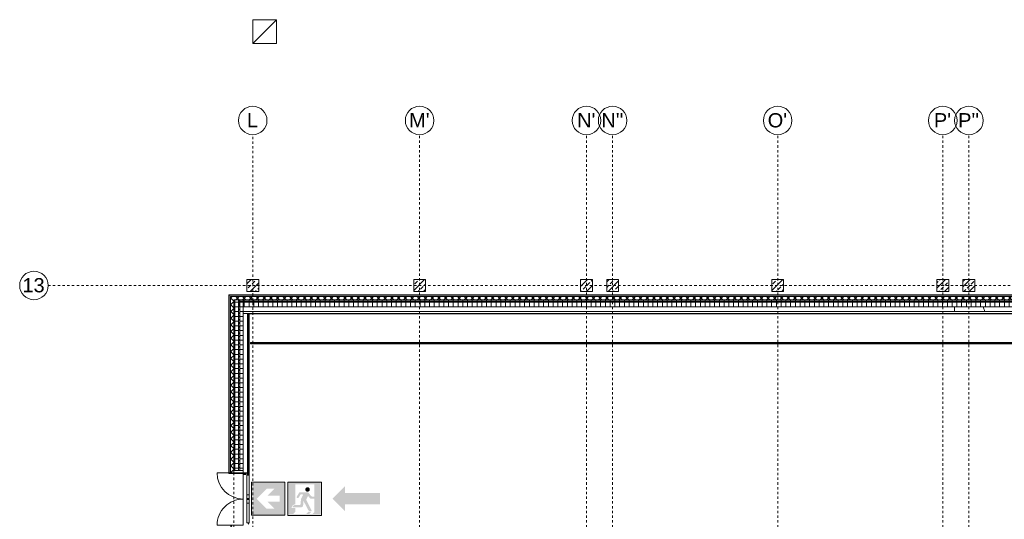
# Model space of a CAD drawing. Header units: metres. Extents: x -54 to 119, y -77 to 33.
# Tile 25 of 138: x -54 to -12, y 4 to 25. Entities that reach past the tile are written whole.
import ezdxf

# ---------------------------------------------------------------- set-up
doc = ezdxf.new("R2010")
doc.units = ezdxf.units.M
doc.linetypes.add('Rasterlinie', pattern=[0.019, 0.01, -0.003, 0.003, -0.003])
doc.linetypes.add('Über Schnittebene 1', pattern=[0.001, 0, -0.001])
for name, color, linetype, lineweight in [('A_Allgemeine Beschriftungen', 7, 'Continuous', 9), ('A_Fassadenelemente', 7, 'Continuous', 9), ('A_Geschossdecken', 7, 'Continuous', 9), ('A_Importierte Elemente in Familien', 7, 'Continuous', 9), ('A_Raster', 7, 'Continuous', 9), ('A_Tragwerksstützen', 7, 'Continuous', 9), ('A_Tragwerksstützen_Stahlbeton', 7, 'Continuous', 18), ('A_Türen', 7, 'Continuous', 9), ('A_Wände', 7, 'Continuous', 9), ('A_Wände_Schraffur', 7, 'Continuous', 18), ('Allgemeines Modell', 7, 'Continuous', 9)]:
    doc.layers.add(name, color=color, linetype=linetype, lineweight=lineweight)
doc.styles.add('Arial', font='arial.ttf', dxfattribs={"height": 0.5999999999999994})
pattern_1 = [(0, (0, 0), (0, 0.2), []), (90, (0, 0), (-0.2, 1.224646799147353e-17), [])]
pattern_2 = [(45, (0, 0), (-0.1414213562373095, 0.1414213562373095), []), (135, (0, 0), (-0.1414213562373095, -0.1414213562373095), [])]
pattern_3 = [(45, (0, 0), (-0.2283954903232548, 0.2283954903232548), []), (45, (0.228, 0), (-0.2283954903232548, 0.2283954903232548), [0.161, -0.081])]

# ---------------------------------------------------------------- blocks, each defined once
blk = doc.blocks.new('IPRO_Referenzkoerper - 101_ARC_Neubau-2866411-BS_Übersicht_EG_BRANDSCHUTZ')
at = {"layer": 'Allgemeines Modell'}
for p, q in [((-1.488942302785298e-15, -1.624300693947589e-15), (1.771738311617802e-15, 1)), ((-2.504130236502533e-15, -1.691979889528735e-15), (1.000000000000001, 0.9999999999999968)), ((1.000000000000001, 0.9999999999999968), (0, 1)), ((0.9999999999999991, -8.121503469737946e-16), (1.000000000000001, 0.999999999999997)), ((0.9999999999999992, -8.121503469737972e-16), (-2.436451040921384e-15, 8.121503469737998e-16))]:
    blk.add_line(p, q, dxfattribs=at)
blk = doc.blocks.new('5430_02_GSH_-_ARC_Zentralmodell_rvt-1-BS_Übersicht_EG_BRANDSCHUTZ')
at = {"color": 96, "lineweight": 9, "true_color": 0x007f00}
blk.add_blockref('IPRO_Referenzkoerper - 101_ARC_Neubau-2866411-BS_Übersicht_EG_BRANDSCHUTZ', (-44.04399998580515, 24.30305297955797), dxfattribs=at)
blk = doc.blocks.new('STB Stütze - rechteckig - STB 50 x 50-6929665-BS_Übersicht_EG_BRANDSCHUTZ')
at = {"layer": 'A_Tragwerksstützen'}
h = blk.add_hatch(dxfattribs=at)
h.set_pattern_fill('FP_86', color=256, style=0, pattern_type=2)
h.set_pattern_definition([(45, (13.894, -14.103), (-0.2283954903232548, 0.2283954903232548), []), (45, (14.122, -14.103), (-0.2283954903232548, 0.2283954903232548), [0.161, -0.081])])
h.paths.add_polyline_path([(0.2499999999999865, -0.2499999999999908), (0.2499999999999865, 0.2500000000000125), (-0.2500000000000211, 0.2500000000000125), (-0.2500000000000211, -0.2499999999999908), (0.0813946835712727, -0.2499999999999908)], flags=0)
at = {"layer": 'A_Tragwerksstützen_Stahlbeton'}
for p, q in [((0.2499999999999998, 0.2499999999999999), (-0.2500000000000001, 0.2499999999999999)), ((-0.2500000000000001, 0.2499999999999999), (-0.2500000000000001, -0.2499999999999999)), ((0.2499999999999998, -0.2499999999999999), (0.2499999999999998, 0.2499999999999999)), ((-0.2500000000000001, -0.2499999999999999), (0.2499999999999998, -0.2499999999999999))]:
    blk.add_line(p, q, dxfattribs=at)
blk = doc.blocks.new('GSH_Fassadenelement_Equitone - GSH_169_169_169-6766006-BS_Übersicht_EG_BRANDSCHUTZ')
at = {"layer": 'A_Fassadenelemente'}
for p, q in [((0.3000000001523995, 0.06000000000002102), (-0.3000000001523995, 0.06000000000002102)), ((-0.3000000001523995, 0.06000000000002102), (-0.3000000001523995, 0.05199999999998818)), ((-0.3000000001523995, 0.05199999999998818), (0.3000000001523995, 0.05199999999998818)), ((0.3000000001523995, 0.05199999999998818), (0.3000000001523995, 0.06000000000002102))]:
    blk.add_line(p, q, dxfattribs=at)
blk = doc.blocks.new('GSH_Fassadenelement_Equitone - GSH_169_169_169-6766011-BS_Übersicht_EG_BRANDSCHUTZ')
at = {"layer": 'A_Fassadenelemente'}
for p, q in [((0.6250000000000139, 0.06000000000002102), (-0.6250000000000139, 0.06000000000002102)), ((-0.6250000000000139, 0.06000000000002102), (-0.6250000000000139, 0.05199999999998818)), ((-0.6250000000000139, 0.05199999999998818), (0.6250000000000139, 0.05199999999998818)), ((0.6250000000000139, 0.05199999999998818), (0.6250000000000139, 0.06000000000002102))]:
    blk.add_line(p, q, dxfattribs=at)
blk = doc.blocks.new('GSH_Fassadenelement_Equitone - GSH_169_169_169-6766012-BS_Übersicht_EG_BRANDSCHUTZ')
at = {"layer": 'A_Fassadenelemente'}
for p, q in [((0.6250000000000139, 0.06000000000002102), (-0.6250000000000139, 0.06000000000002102)), ((-0.6250000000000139, 0.06000000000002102), (-0.6250000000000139, 0.05199999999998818)), ((-0.6250000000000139, 0.05199999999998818), (0.6250000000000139, 0.05199999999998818)), ((0.6250000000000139, 0.05199999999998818), (0.6250000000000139, 0.06000000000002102))]:
    blk.add_line(p, q, dxfattribs=at)
blk = doc.blocks.new('GSH_Fassadenelement_Equitone - GSH_169_169_169-6766020-BS_Übersicht_EG_BRANDSCHUTZ')
at = {"layer": 'A_Fassadenelemente'}
for p, q in [((0.6249999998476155, 0.06000000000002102), (-0.6249999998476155, 0.06000000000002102)), ((-0.6249999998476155, 0.06000000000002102), (-0.6249999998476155, 0.05199999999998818)), ((-0.6249999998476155, 0.05199999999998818), (0.6249999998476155, 0.05199999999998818)), ((0.6249999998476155, 0.05199999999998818), (0.6249999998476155, 0.06000000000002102))]:
    blk.add_line(p, q, dxfattribs=at)
blk = doc.blocks.new('GSH_Fassadenelement_Equitone - GSH_169_169_169-6765998-BS_Übersicht_EG_BRANDSCHUTZ')
at = {"layer": 'A_Fassadenelemente'}
for p, q in [((0.1603036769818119, 0.05999999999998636), (-0.1603036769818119, 0.05999999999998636)), ((-0.1603036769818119, 0.05999999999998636), (-0.1603036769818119, 0.05199999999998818)), ((-0.1603036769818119, 0.05199999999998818), (0.1603036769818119, 0.05199999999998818)), ((0.1603036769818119, 0.05199999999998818), (0.1603036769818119, 0.05999999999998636))]:
    blk.add_line(p, q, dxfattribs=at)
blk = doc.blocks.new('GSH_Fassadenelement_Equitone - GSH_169_169_169-6766046-BS_Übersicht_EG_BRANDSCHUTZ')
at = {"layer": 'A_Fassadenelemente'}
for p, q in [((0.62400000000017, 0.05999999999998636), (-0.62400000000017, 0.05999999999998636)), ((-0.62400000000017, 0.05999999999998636), (-0.62400000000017, 0.05199999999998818)), ((-0.62400000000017, 0.05199999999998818), (0.62400000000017, 0.05199999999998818)), ((0.62400000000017, 0.05199999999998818), (0.62400000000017, 0.05999999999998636))]:
    blk.add_line(p, q, dxfattribs=at)
blk = doc.blocks.new('GSH_Fassadenelement_Equitone - GSH_169_169_169-6766047-BS_Übersicht_EG_BRANDSCHUTZ')
at = {"layer": 'A_Fassadenelemente'}
for p, q in [((0.6432499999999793, 0.05999999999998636), (-0.6432499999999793, 0.05999999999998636)), ((-0.6432499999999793, 0.05999999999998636), (-0.6432499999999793, 0.05199999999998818)), ((-0.6432499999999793, 0.05199999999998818), (0.6432499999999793, 0.05199999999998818)), ((0.6432499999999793, 0.05199999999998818), (0.6432499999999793, 0.05999999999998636))]:
    blk.add_line(p, q, dxfattribs=at)
blk = doc.blocks.new('GSH_Fassadenelement_Equitone - GSH_169_169_169-6766052-BS_Übersicht_EG_BRANDSCHUTZ')
at = {"layer": 'A_Fassadenelemente'}
for p, q in [((0.4069999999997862, 0.05999999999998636), (-0.4069999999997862, 0.05999999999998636)), ((-0.4069999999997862, 0.05999999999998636), (-0.4069999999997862, 0.05199999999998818)), ((-0.4069999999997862, 0.05199999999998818), (0.4069999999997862, 0.05199999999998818)), ((0.4069999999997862, 0.05199999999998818), (0.4069999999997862, 0.05999999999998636))]:
    blk.add_line(p, q, dxfattribs=at)
blk = doc.blocks.new('IPRO_Tuer_A_2flg_BZ_Sporthalle - 2200x2260-6533450-BS_Übersicht_EG_BRANDSCHUTZ')
at = {"layer": 'A_Türen'}
for p, q in [((-1.100000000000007, 1.239434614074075), (-1.100000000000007, 0.139434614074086)), ((1.099999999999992, 1.239434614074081), (1.099999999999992, 0.139434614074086)), ((-1.000000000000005, -0.03056538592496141), (-1.010000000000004, -0.03056538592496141)), ((-1.010000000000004, -0.03056538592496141), (-1.010000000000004, -0.1105653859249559)), ((-1.010000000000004, -0.1105653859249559), (-0.1749999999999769, -0.1105653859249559)), ((-0.1749999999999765, -0.01056538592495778), (-1.000000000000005, -0.01056538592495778)), ((-1.000000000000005, -0.01056538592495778), (-1.000000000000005, -0.03056538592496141)), ((-0.1749999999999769, -0.1105653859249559), (-0.1749999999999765, -0.01056538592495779)), ((-0.1749999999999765, -0.01056538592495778), (-0.01999999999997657, -0.01056538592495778)), ((-0.1749999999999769, -0.1105653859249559), (-0.01999999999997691, -0.1105653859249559)), ((-0.005000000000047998, -0.01056538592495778), (-0.01999999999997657, -0.01056538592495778)), ((-0.01999999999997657, -0.01056538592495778), (-0.01999999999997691, -0.1105653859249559)), ((-0.01999999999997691, -0.1105653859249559), (-0.005000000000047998, -0.1105653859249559)), ((-0.005000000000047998, -0.1105653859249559), (-0.005000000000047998, -0.01056538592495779)), ((0.01999999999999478, -0.01056538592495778), (0.005000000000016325, -0.01056538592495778)), ((0.005000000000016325, -0.01056538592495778), (0.005000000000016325, -0.1105653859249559)), ((0.005000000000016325, -0.1105653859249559), (0.01999999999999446, -0.1105653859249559)), ((0.01999999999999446, -0.1105653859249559), (0.01999999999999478, -0.01056538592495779)), ((0.1749999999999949, -0.01056538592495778), (0.01999999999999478, -0.01056538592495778)), ((0.1749999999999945, -0.1105653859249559), (0.01999999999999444, -0.1105653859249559)), ((0.9999999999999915, -0.01056538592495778), (0.1749999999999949, -0.01056538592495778)), ((0.1749999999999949, -0.01056538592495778), (0.1749999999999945, -0.1105653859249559)), ((0.1749999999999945, -0.1105653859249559), (1.009999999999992, -0.1105653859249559)), ((0.9999999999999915, -0.03056538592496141), (0.9999999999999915, -0.01056538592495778)), ((1.009999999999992, -0.03056538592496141), (0.9999999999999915, -0.03056538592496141)), ((1.009999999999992, -0.1105653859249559), (1.009999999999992, -0.03056538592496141))]:
    blk.add_line(p, q, dxfattribs=at)
for centre, radius, start, end in [((-1.100000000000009, 0.139434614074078), 1.099999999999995, 359.9999999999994, 89.99999999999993), ((1.099999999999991, 0.1394346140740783), 1.100000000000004, 89.9999999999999, 179.9999999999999)]:
    blk.add_arc(centre, radius, start, end, dxfattribs=at)
blk = doc.blocks.new('IPRO_Tueroeffnung - 2400 x 2335-6637613-BS_Übersicht_EG_BRANDSCHUTZ')
at = {"layer": 'A_Türen', "linetype": 'Über Schnittebene 1'}
for p, q in [((-1.200000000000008, 0.2144346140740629), (1.199999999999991, 0.2144346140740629)), ((1.199999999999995, -0.185565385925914), (-1.200000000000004, -0.185565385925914))]:
    blk.add_line(p, q, dxfattribs=at)
blk = doc.blocks.new('GSH_Fassadenelement_Equitone - GSH_169_169_169-6766126-BS_Übersicht_EG_BRANDSCHUTZ')
at = {"layer": 'A_Fassadenelemente'}
for p, q in [((0.6427500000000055, 0.05999999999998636), (-0.6427500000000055, 0.05999999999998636)), ((-0.6427500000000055, 0.05999999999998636), (-0.6427500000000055, 0.05199999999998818)), ((-0.6427500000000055, 0.05199999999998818), (0.6427500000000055, 0.05199999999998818)), ((0.6427500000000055, 0.05199999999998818), (0.6427500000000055, 0.05999999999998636))]:
    blk.add_line(p, q, dxfattribs=at)
blk = doc.blocks.new('TH_Extrusion Türe - TH_Extrusion Türe-6442751-BS_Übersicht_EG_BRANDSCHUTZ')
at = {"layer": 'A_Wände', "lineweight": 18}
for p, q in [((-44.33399248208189, 6.203931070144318), (-45.04399248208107, 6.203931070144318)), ((-45.04399248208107, 6.203931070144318), (-45.04399248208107, 6.173931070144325)), ((-45.04399248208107, 6.173931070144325), (-44.33399248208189, 6.173931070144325)), ((-44.33399248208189, 6.173931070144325), (-44.33399248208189, 6.203931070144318))]:
    blk.add_line(p, q, dxfattribs=at)
blk = doc.blocks.new('Raster - 3_0mm_mit Kreis-376402-BS_Übersicht_EG_BRANDSCHUTZ')
at = {"layer": 'A_Raster'}
blk.add_circle((4.073293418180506e-52, 4.229949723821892e-18), 0.003000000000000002, dxfattribs=at)
blk = doc.blocks.new('Fluchtweg - Pfeil 1 - Pfeil  1_RW-4646428-BS_Übersicht_EG_BRANDSCHUTZ')
at = {"layer": 'A_Allgemeine Beschriftungen'}
for points in [[(-0.00406858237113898, 2.146699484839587e-16), (-0.00140641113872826, 0.002662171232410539), (-0.001406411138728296, -0.002662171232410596)], [(0.005931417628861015, -0.001200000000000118), (-0.001406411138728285, -0.001200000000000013), (-0.001406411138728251, 0.001199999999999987), (0.005931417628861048, 0.001199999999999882)]]:
    blk.add_hatch(color=256, dxfattribs=at).paths.add_polyline_path(points, flags=0)
blk = doc.blocks.new('Sammelstelle_Symbol - Sammelstelle_Symbol-7037390-BS_Übersicht_EG_BRANDSCHUTZ')
at = {"layer": 'A_Importierte Elemente in Familien'}
h = blk.add_hatch(color=256, dxfattribs=at)
edge = h.paths.add_edge_path(flags=0)
edge.add_line((-0.002012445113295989, 0.002949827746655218), (-0.002012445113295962, -0.001222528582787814))
edge.add_arc((-0.001967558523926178, -0.002027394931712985), 0.0008061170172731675, 93.19202166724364, 177.1169329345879)
edge.add_line((-0.002772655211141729, -0.001986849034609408), (-0.003378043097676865, -0.001986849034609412))
edge.add_line((-0.003378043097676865, -0.001986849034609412), (-0.003378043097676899, 0.003303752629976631))
edge.add_line((-0.003378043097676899, 0.003303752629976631), (0.003334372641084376, 0.003303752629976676))
edge.add_line((0.003334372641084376, 0.003303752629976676), (0.00333437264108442, -0.003408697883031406))
edge.add_line((0.00333437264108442, -0.003408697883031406), (0.001640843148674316, -0.003408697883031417))
edge.add_line((0.001640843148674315, -0.003264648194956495), (0.001640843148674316, -0.003408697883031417))
edge.add_line((0.001640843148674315, -0.003264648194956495), (0.002035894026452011, -0.002869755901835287))
edge.add_line((0.002035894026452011, -0.002869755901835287), (0.002035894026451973, 0.002949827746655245))
edge.add_line((0.002035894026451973, 0.002949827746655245), (-0.002012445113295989, 0.002949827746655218))
h = blk.add_hatch(color=256, dxfattribs=at)
edge = h.paths.add_edge_path(flags=0)
edge.add_arc((0.0005820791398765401, 0.001895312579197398), 0.0004734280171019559, 8.523886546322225e-13, 180.0000000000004)
edge.add_line((0.0001086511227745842, 0.001895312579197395), (0.001055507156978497, 0.001895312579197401))
h = blk.add_hatch(color=256, dxfattribs=at)
edge = h.paths.add_edge_path(flags=0)
edge.add_line((0.0008119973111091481, 0.001180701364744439), (0.001306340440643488, 0.0005360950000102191))
edge.add_arc((0.001585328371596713, 0.0007500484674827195), 0.0003515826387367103, 217.4842912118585, 270.0000000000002)
edge.add_line((0.001585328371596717, 0.000398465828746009), (0.002035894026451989, 0.0003984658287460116))
edge.add_line((0.002035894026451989, 0.0003984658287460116), (0.002035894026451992, -3.847008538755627e-05))
edge.add_line((0.002035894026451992, -3.847008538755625e-05), (0.001331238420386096, -3.847008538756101e-05))
edge.add_arc((0.001331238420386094, 0.000313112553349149), 0.0003515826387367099, 217.4842912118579, 270.00000000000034, ccw=False)
edge.add_line((0.001052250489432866, 9.915908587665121e-05), (0.0007647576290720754, 0.0004740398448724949))
edge.add_line((0.0006455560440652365, 0.0004616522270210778), (0.0006552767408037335, 0.0004766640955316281))
edge.add_line((0.0006552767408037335, 0.0004766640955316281), (0.0006684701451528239, 0.0004887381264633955))
edge.add_line((0.0006684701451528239, 0.0004887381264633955), (0.0006842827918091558, 0.0004970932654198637))
edge.add_line((0.0006842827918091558, 0.0004970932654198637), (0.0007016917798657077, 0.0005011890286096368))
edge.add_line((0.0007016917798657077, 0.0005011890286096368), (0.0007195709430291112, 0.0005007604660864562))
edge.add_line((0.0007195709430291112, 0.0005007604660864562), (0.0007367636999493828, 0.0004958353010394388))
edge.add_line((0.0007367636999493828, 0.0004958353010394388), (0.0007521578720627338, 0.0004867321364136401))
edge.add_line((0.0007521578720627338, 0.0004867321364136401), (0.0007647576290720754, 0.0004740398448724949))
edge.add_line((0.0006455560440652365, 0.0004616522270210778), (0.0002994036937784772, -0.0002602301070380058))
edge.add_line((0.0002994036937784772, -0.0002602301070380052), (0.001489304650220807, -0.002634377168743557))
edge.add_line((0.001489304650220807, -0.002634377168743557), (0.001039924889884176, -0.00263437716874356))
edge.add_arc((0.001039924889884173, -0.002282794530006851), 0.0003515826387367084, 207.2950730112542, 270.0000000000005, ccw=False)
edge.add_line((0.0007274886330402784, -0.002444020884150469), (-0.0002546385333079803, -0.0005407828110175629))
edge.add_line((-0.0002811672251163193, -0.000546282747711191), (-0.0002804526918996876, -0.0005427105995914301))
edge.add_line((-0.0002804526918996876, -0.0005427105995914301), (-0.0002788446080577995, -0.0005394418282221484))
edge.add_line((-0.0002788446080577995, -0.0005394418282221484), (-0.000276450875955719, -0.0005366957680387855))
edge.add_line((-0.000276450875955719, -0.0005366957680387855), (-0.0002734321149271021, -0.0005346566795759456))
edge.add_line((-0.0002734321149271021, -0.0005346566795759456), (-0.0002699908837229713, -0.0005334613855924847))
edge.add_line((-0.0002699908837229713, -0.0005334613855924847), (-0.0002663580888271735, -0.0005331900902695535))
edge.add_line((-0.0002663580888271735, -0.0005331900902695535), (-0.0002627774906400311, -0.0005338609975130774))
edge.add_line((-0.0002627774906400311, -0.0005338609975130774), (-0.0002594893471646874, -0.0005354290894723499))
edge.add_line((-0.0002594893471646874, -0.0005354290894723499), (-0.0002567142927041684, -0.0005377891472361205))
edge.add_line((-0.0002567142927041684, -0.0005377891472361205), (-0.0002546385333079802, -0.0005407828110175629))
edge.add_line((-0.0002811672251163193, -0.000546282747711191), (-0.0003468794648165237, -0.00151773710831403))
edge.add_arc((-0.0006976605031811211, -0.001494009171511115), 0.0003515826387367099, 270.0000000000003, 356.13022758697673, ccw=False)
edge.add_line((-0.0006976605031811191, -0.001845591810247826), (-0.002585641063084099, -0.001845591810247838))
edge.add_arc((-0.001939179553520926, -0.002003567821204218), 0.0006654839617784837, 93.0187191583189, 166.2677388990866, ccw=False)
edge.add_line((-0.001974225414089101, -0.001339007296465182), (-0.001013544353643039, -0.001339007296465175))
edge.add_arc((-0.001013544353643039, -0.001198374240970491), 0.0001406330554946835, 269.9999999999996, 356.1302275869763)
edge.add_line((-0.0008732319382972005, -0.001207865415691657), (-0.0008044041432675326, -0.0001903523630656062))
edge.add_line((-0.0007706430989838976, -6.206492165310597e-05), (-0.0007936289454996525, -0.0001246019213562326))
edge.add_line((-0.0007936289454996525, -0.0001246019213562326), (-0.0008044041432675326, -0.0001903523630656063))
edge.add_line((-0.0007706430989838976, -6.206492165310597e-05), (-0.0003720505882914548, 0.0007691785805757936))
edge.add_line((-0.0004354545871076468, 0.0008698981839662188), (-0.0004179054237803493, 0.0008676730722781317))
edge.add_line((-0.0004179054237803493, 0.0008676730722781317), (-0.0004014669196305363, 0.0008611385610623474))
edge.add_line((-0.0004014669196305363, 0.0008611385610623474), (-0.000387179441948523, 0.000850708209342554))
edge.add_line((-0.000387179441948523, 0.000850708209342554), (-0.0003759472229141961, 0.000837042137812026))
edge.add_line((-0.0003759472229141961, 0.000837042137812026), (-0.0003684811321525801, 0.0008210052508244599))
edge.add_line((-0.0003684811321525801, 0.0008210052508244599), (-0.0003652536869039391, 0.0008036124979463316))
edge.add_line((-0.0003652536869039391, 0.0008036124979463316), (-0.0003664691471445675, 0.0007859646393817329))
edge.add_line((-0.0003664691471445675, 0.0007859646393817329), (-0.0003720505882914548, 0.0007691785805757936))
edge.add_line((-0.0004354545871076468, 0.0008698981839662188), (-0.0007975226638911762, 0.0008698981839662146))
edge.add_line((-0.0009183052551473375, 0.0008013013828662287), (-0.0008959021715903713, 0.0008297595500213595))
edge.add_line((-0.0008959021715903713, 0.0008297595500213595), (-0.0008669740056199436, 0.0008515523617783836))
edge.add_line((-0.0008669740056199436, 0.0008515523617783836), (-0.0008334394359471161, 0.0008652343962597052))
edge.add_line((-0.0008334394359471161, 0.0008652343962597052), (-0.0007975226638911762, 0.0008698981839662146))
edge.add_line((-0.0009183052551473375, 0.0008013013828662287), (-0.001306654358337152, 0.0001501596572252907))
edge.add_arc((-0.00148293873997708, 0.0002839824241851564), 0.000221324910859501, 154.0744030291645, 322.79677530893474, ccw=False)
edge.add_line((-0.001681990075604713, 0.0003807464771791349), (-0.001225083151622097, 0.001146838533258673))
edge.add_arc((-0.0009231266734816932, 0.0009667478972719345), 0.0003515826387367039, 90.0000000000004, 149.187618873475, ccw=False)
edge.add_line((-0.0009231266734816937, 0.001318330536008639), (0.000533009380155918, 0.001318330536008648))
edge.add_arc((0.0005330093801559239, 0.0009667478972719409), 0.0003515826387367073, 37.48429121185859, 90.00000000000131, ccw=False)
h = blk.add_hatch(color=256, dxfattribs=at)
edge = h.paths.add_edge_path(flags=0)
edge.add_arc((0.0005820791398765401, 0.001895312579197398), 0.0004734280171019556, 180.0000000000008, 360.0000000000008)
edge.add_line((0.001055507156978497, 0.001895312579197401), (0.0001086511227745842, 0.001895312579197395))
h = blk.add_hatch(color=256, dxfattribs=at)
edge = h.paths.add_edge_path(flags=0)
edge.add_line((-0.002012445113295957, -0.001986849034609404), (-0.002012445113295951, -0.002852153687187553))
edge.add_line((-0.002012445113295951, -0.002852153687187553), (-0.002425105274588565, -0.003264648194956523))
edge.add_line((-0.002425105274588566, -0.003264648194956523), (0.0002822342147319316, -0.003264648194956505))
edge.add_line((0.0002822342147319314, -0.003264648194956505), (0.0006558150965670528, -0.002891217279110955))
edge.add_arc((0.0009043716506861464, -0.003139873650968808), 0.0003515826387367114, 90.0000000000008, 134.9884976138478, ccw=False)
edge.add_line((0.0009043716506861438, -0.002788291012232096), (0.001388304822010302, -0.002788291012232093))
edge.add_line((0.001388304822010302, -0.002788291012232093), (0.0009117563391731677, -0.003264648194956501))
edge.add_line((0.0009117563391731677, -0.003264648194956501), (0.001640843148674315, -0.003264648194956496))
edge.add_line((0.001640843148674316, -0.003408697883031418), (0.001640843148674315, -0.003264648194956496))
edge.add_line((0.001640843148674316, -0.003408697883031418), (-0.003378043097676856, -0.003408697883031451))
edge.add_line((-0.003378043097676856, -0.003408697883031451), (-0.003378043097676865, -0.001986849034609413))
edge.add_line((-0.003378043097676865, -0.001986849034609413), (-0.002012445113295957, -0.001986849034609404))
at = {"layer": 'A_Importierte Elemente in Familien', "flags": 128}
for points in [[(0.00349399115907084, 0.003463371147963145), (0.001736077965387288, 0.003463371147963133), (-2.183522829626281e-05, 0.003463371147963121), (-0.001779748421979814, 0.00346337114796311), (-0.003537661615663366, 0.003463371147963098)], [(-0.003537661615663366, 0.003463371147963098), (-0.003537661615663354, 0.001705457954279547), (-0.003537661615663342, -5.245523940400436e-05), (-0.003537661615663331, -0.001810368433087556), (-0.003537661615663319, -0.003568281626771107)], [(0.003493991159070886, -0.003568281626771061), (0.003493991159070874, -0.00181036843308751), (0.003493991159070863, -5.24552394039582e-05), (0.003493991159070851, 0.001705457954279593), (0.00349399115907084, 0.003463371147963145)], [(-0.003537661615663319, -0.003568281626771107), (-0.001779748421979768, -0.003568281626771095), (-2.183522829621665e-05, -0.003568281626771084), (0.001736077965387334, -0.003568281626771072), (0.003493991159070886, -0.003568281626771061)]]:
    blk.add_lwpolyline(points, dxfattribs=at)
blk = doc.blocks.new('Richtungsangabe rechts - Symbol - Direction Indicator _green_ right DIN ISO 23601 - Symbol_dwg-7037662-BS_Übersicht_EG_BRANDSCHUTZ')
at = {"layer": 'A_Importierte Elemente in Familien'}
h = blk.add_hatch(color=256, dxfattribs=at)
h.paths.add_polyline_path([(0.003125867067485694, 0.007993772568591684), (0.005223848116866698, 0.005895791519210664), (0.001524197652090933, 0.005895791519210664), (0.001524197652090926, 0.004104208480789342), (0.005223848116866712, 0.004104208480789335), (0.003125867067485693, 0.002006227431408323), (0.005488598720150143, 0.002006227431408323), (0.008482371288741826, 0.005000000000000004), (0.005488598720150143, 0.007993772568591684)], flags=0)
h.paths.add_polyline_path([(0.009773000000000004, 0.009773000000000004), (0.009773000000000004, 0.0002269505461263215), (0.0002270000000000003, 0.0002269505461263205), (0.0002270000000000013, 0.009773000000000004)], flags=0)
at = {"layer": 'A_Importierte Elemente in Familien', "flags": 128}
for points in [[(0.01, 0.01), (0.0075, 0.01), (0.005, 0.01), (0.0025, 0.01), (0, 0.01)], [(0, 0.01), (0, 0.0075), (0, 0.005), (0, 0.0025), (0, 0)], [(0.01, 0), (0.01, 0.0025), (0.01, 0.005), (0.01, 0.0075), (0.01, 0.01)], [(0, 0), (0.0025, 0), (0.005, 0), (0.0075, 0), (0.01, 0)]]:
    blk.add_lwpolyline(points, dxfattribs=at)
blk = doc.blocks.new('Richtungsangabe rechts - Symbol - Richtungsangabe rechts - Symbol-7037716-BS_Übersicht_EG_BRANDSCHUTZ')
at = {"extrusion": (0, 0, -1), "xscale": 0.6990391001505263, "yscale": 0.6990391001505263, "zscale": -0.6990391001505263, "rotation": 180}
blk.add_blockref('Richtungsangabe rechts - Symbol - Direction Indicator _green_ right DIN ISO 23601 - Symbol_dwg-7037662-BS_Übersicht_EG_BRANDSCHUTZ', (0.003485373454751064, 0.003471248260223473), dxfattribs=at)

msp = doc.modelspace()

# ---------------------------------------------------------------- hatches: boundary and pattern name
at = {"layer": 'A_Tragwerksstützen_Stahlbeton', "lineweight": 9}
h = msp.add_hatch(dxfattribs=at)
h.set_pattern_fill('FP_9', color=256, style=0, pattern_type=2)
h.set_pattern_definition(pattern_3)
h.paths.add_polyline_path([(-43.79399248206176, 13.85303842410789), (-43.79399248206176, 14.35303842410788), (-44.29399248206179, 14.35303842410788), (-44.29399248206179, 13.85303842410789)], flags=0)
h = msp.add_hatch(dxfattribs=at)
h.set_pattern_fill('FP_9', color=256, style=0, pattern_type=2)
h.set_pattern_definition(pattern_3)
h.paths.add_polyline_path([(-36.76899248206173, 13.85303842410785), (-36.76899248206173, 14.35303842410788), (-37.26899248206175, 14.35303842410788), (-37.26899248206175, 13.85303842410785)], flags=0)
h = msp.add_hatch(dxfattribs=at)
h.set_pattern_fill('FP_9', color=256, style=0, pattern_type=2)
h.set_pattern_definition(pattern_3)
h.paths.add_polyline_path([(-29.74399248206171, 13.85303842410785), (-29.74399248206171, 14.35303842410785), (-30.24399248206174, 14.35303842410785), (-30.24399248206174, 13.85303842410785)], flags=0)
h = msp.add_hatch(dxfattribs=at)
h.set_pattern_fill('FP_9', color=256, style=0, pattern_type=2)
h.set_pattern_definition(pattern_3)
h.paths.add_polyline_path([(-28.64399248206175, 13.85303842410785), (-28.64399248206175, 14.35303842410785), (-29.14399248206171, 14.35303842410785), (-29.14399248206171, 13.85303842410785), (-28.97683519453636, 13.85303842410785)], flags=0)
h = msp.add_hatch(dxfattribs=at)
h.set_pattern_fill('FP_9', color=256, style=0, pattern_type=2)
h.set_pattern_definition(pattern_3)
h.paths.add_polyline_path([(-21.6939924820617, 13.85303842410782), (-21.6939924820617, 14.35303842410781), (-22.19399248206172, 14.35303842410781), (-22.19399248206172, 13.85303842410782)], flags=0)
h = msp.add_hatch(dxfattribs=at)
h.set_pattern_fill('FP_9', color=256, style=0, pattern_type=2)
h.set_pattern_definition(pattern_3)
h.paths.add_polyline_path([(-14.74399248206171, 13.85303842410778), (-14.74399248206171, 14.35303842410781), (-15.24399248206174, 14.35303842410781), (-15.24399248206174, 13.85303842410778)], flags=0)
at = {"layer": 'A_Wände_Schraffur', "lineweight": 9}
h = msp.add_hatch(dxfattribs=at)
h.set_pattern_fill('FP_2', color=256, style=0, pattern_type=2)
h.set_pattern_definition(pattern_2)
h.paths.add_polyline_path([(-44.98399248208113, 13.50303842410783), (1.096007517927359, 13.50303842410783), (1.096007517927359, 13.64303842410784), (-44.98399248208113, 13.64303842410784)], flags=0)
h = msp.add_hatch(dxfattribs=at)
h.set_pattern_fill('FP_2', color=256, style=0, pattern_type=2)
h.set_pattern_definition(pattern_2)
h.paths.add_polyline_path([(-44.84399248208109, -15.96496157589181), (-44.84399248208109, 4.004145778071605), (-44.98399248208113, 4.004145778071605), (-44.98399248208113, -15.96496157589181)], flags=0)
h.paths.add_polyline_path([(-44.98399248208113, 6.203931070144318), (-44.84399248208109, 6.203931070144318), (-44.84399248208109, 13.50303842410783), (-44.98399248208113, 13.50303842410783), (-44.98399248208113, 6.304038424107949)], flags=0)
h = msp.add_hatch(dxfattribs=at)
h.set_pattern_fill('FP_1', color=256, style=0, pattern_type=2)
h.set_pattern_definition(pattern_1)
h.paths.add_polyline_path([(-44.64399248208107, -15.45696157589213), (-44.64399248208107, 3.904038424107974), (-44.84399248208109, 3.904038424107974), (-44.84399248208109, -15.45696157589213), (-44.74399248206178, -15.45696157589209)], flags=0)
h.paths.add_polyline_path([(-44.84399248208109, 6.304038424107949), (-44.64399248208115, 6.304038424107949), (-44.64399248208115, 13.50303842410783), (-44.84399248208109, 13.50303842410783), (-44.84399248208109, 6.743812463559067)], flags=0)
h = msp.add_hatch(dxfattribs=at)
h.set_pattern_fill('FP_1', color=256, style=0, pattern_type=2)
h.set_pattern_definition(pattern_1)
h.paths.add_polyline_path([(-0.2867684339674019, 13.44303842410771), (0.7560075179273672, 13.44303842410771), (0.7560075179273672, 13.50303842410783), (-44.64399248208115, 13.50303842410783), (-44.64399248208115, 13.44303842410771), (-4.795378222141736, 13.44303842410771)], flags=0)
h = msp.add_hatch(dxfattribs=at)
h.set_pattern_fill('FP_2', color=256, style=0, pattern_type=2)
h.set_pattern_definition(pattern_2)
h.paths.add_polyline_path([(-44.64399248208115, 13.40303842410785), (0.7560075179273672, 13.40303842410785), (0.7560075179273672, 13.44303842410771), (-44.64399248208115, 13.44303842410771)], flags=0)
h = msp.add_hatch(dxfattribs=at)
h.set_pattern_fill('FP_1', color=256, style=0, pattern_type=2)
h.set_pattern_definition(pattern_1)
h.paths.add_polyline_path([(-4.795378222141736, 13.2030384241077), (0.7560075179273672, 13.2030384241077), (0.7560075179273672, 13.40303842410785), (-44.64399248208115, 13.40303842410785), (-44.64399248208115, 13.20303842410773), (-12.8552364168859, 13.2030384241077)], flags=0)
h = msp.add_hatch(dxfattribs=at)
h.set_pattern_fill('FP_2', color=256, style=0, pattern_type=2)
h.set_pattern_definition(pattern_2)
h.paths.add_polyline_path([(-44.64399248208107, -15.35696157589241), (-44.59399248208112, -15.35696157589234), (-44.59399248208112, 3.904038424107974), (-44.64399248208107, 3.904038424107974), (-44.64399248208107, -12.94440938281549)], flags=0)
h.paths.add_polyline_path([(-44.59399248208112, 6.304038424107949), (-44.59607610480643, 13.20303842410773), (-44.64399248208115, 13.20303842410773), (-44.64399248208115, 6.304038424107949)], flags=0)
h = msp.add_hatch(dxfattribs=at)
h.set_pattern_fill('FP_1', color=256, style=0, pattern_type=2)
h.set_pattern_definition(pattern_1)
h.paths.add_polyline_path([(-44.59399248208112, -15.35696157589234), (-44.44399248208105, -15.35696157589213), (-44.44399248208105, 3.904038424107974), (-44.59399248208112, 3.904038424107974), (-44.59399248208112, -12.94440938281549)], flags=0)
h.paths.add_polyline_path([(-44.44399248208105, 6.304038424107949), (-44.44399248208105, 13.20303842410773), (-44.59399248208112, 13.20303842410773), (-44.59399248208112, 6.304038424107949)], flags=0)
h = msp.add_hatch(dxfattribs=at)
h.set_pattern_fill('FP_2', color=256, style=0, pattern_type=2)
h.set_pattern_definition(pattern_2)
h.paths.add_polyline_path([(-44.213992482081, 2.123931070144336), (-44.213992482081, 4.08393107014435), (-44.23399248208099, 4.08393107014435), (-44.23399248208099, 2.123931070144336)], flags=0)
h.paths.add_polyline_path([(-44.23399248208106, 6.123931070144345), (-44.213992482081, 6.123931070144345), (-44.213992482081, 12.9280384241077), (-44.23399248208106, 12.9280384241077), (-44.23399248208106, 6.203931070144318)], flags=0)
h = msp.add_hatch(dxfattribs=at)
h.set_pattern_fill('FP_2', color=256, style=0, pattern_type=2)
h.set_pattern_definition(pattern_2)
h.paths.add_polyline_path([(-13.81259779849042, 11.66303842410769), (0.2560075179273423, 11.66303842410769), (0.2560075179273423, 11.68303842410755), (-44.14399248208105, 11.68303842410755), (-44.14399248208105, 11.66303842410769), (-31.84703695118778, 11.66303842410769)], flags=0)

# ---------------------------------------------------------------- linework, layer by layer
at = {"layer": 'A_Geschossdecken'}
for p, q in [((-13.29553641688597, 13.19803842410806), (-44.44399248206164, 13.19803842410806)), ((-14.49399248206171, 13.00303842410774), (-14.49399248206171, 13.19803842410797)), ((-13.29723641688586, 13.20303842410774), (-13.22923641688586, 13.00303842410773)), ((-44.44399248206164, 6.133931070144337), (-44.44399248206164, 4.073931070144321))]:
    msp.add_line(p, q, dxfattribs=at)
at = {"layer": 'A_Raster', "linetype": 'Rasterlinie'}
for p, q in [((-44.04399248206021, -76.12803487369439), (-44.04399248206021, 20.45565528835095)), ((-37.01899248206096, -41.6913407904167), (-37.01899248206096, 20.45565528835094)), ((-29.99399248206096, -41.6913407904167), (-29.99399248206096, 20.45565528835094)), ((-28.89399248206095, -41.6913407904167), (-28.89399248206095, 20.45565528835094)), ((-21.94399248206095, -41.6913407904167), (-21.94399248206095, 20.45565528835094)), ((-14.99399248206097, -41.6913407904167), (-14.99399248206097, 20.45565528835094)), ((-13.89399248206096, -41.6913407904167), (-13.89399248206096, 20.45565528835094)), ((-52.6553280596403, 14.10303842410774), (8.002166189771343, 14.10303842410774))]:
    msp.add_line(p, q, dxfattribs=at)
at = {"layer": 'A_Tragwerksstützen_Stahlbeton'}
for p, q in [((-43.79399248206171, 14.35303842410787), (-44.29399248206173, 14.35303842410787)), ((-44.29399248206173, 14.35303842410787), (-44.29399248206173, 13.85303842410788)), ((-43.79399248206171, 13.85303842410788), (-43.79399248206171, 14.35303842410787)), ((-36.76899248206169, 14.35303842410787), (-37.26899248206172, 14.35303842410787)), ((-37.26899248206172, 14.35303842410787), (-37.26899248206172, 13.85303842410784)), ((-36.76899248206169, 13.85303842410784), (-36.76899248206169, 14.35303842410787)), ((-29.74399248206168, 14.35303842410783), (-30.2439924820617, 14.35303842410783)), ((-30.2439924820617, 14.35303842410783), (-30.2439924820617, 13.85303842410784)), ((-29.74399248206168, 13.85303842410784), (-29.74399248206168, 14.35303842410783)), ((-28.64399248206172, 14.35303842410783), (-29.14399248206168, 14.35303842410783)), ((-29.14399248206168, 14.35303842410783), (-29.14399248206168, 13.85303842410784)), ((-28.64399248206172, 13.85303842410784), (-28.64399248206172, 14.35303842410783)), ((-21.69399248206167, 14.3530384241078), (-22.1939924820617, 14.3530384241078)), ((-22.1939924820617, 14.3530384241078), (-22.1939924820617, 13.85303842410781)), ((-21.69399248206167, 13.85303842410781), (-21.69399248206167, 14.3530384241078)), ((-14.74399248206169, 14.3530384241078), (-15.24399248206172, 14.3530384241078)), ((-15.24399248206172, 14.3530384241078), (-15.24399248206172, 13.85303842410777)), ((-14.74399248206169, 13.85303842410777), (-14.74399248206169, 14.3530384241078)), ((-44.29399248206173, 13.85303842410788), (-43.79399248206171, 13.85303842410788)), ((-37.26899248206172, 13.85303842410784), (-36.76899248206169, 13.85303842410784)), ((-30.2439924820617, 13.85303842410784), (-29.74399248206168, 13.85303842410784)), ((-29.14399248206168, 13.85303842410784), (-28.64399248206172, 13.85303842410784)), ((-22.1939924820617, 13.85303842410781), (-21.69399248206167, 13.85303842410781)), ((-15.24399248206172, 13.85303842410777), (-14.74399248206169, 13.85303842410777))]:
    msp.add_line(p, q, dxfattribs=at)
at = {"layer": 'A_Wände', "lineweight": 18}
for p, q in [((1.096007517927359, 13.64303842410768), (-44.98399248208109, 13.64303842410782)), ((-44.98399248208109, 13.64303842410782), (-44.98399248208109, 6.203931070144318)), ((-44.84399248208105, 13.50303842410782), (0.9560075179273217, 13.50303842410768)), ((-44.84399248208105, 6.203931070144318), (-44.84399248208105, 13.50303842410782)), ((-44.6439924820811, 13.50303842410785), (-44.6439924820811, 13.20303842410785)), ((-44.44399248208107, 13.50303842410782), (-44.443992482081, 6.133931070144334)), ((-44.6439924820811, 13.20303842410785), (0.7560075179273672, 13.20303842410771)), ((0.5560075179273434, 13.00303842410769), (-44.443992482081, 13.00303842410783)), ((-44.19399248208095, 6.123931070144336), (-44.19399248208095, 12.90303842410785)), ((-44.19399248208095, 12.90303842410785), (0.3060075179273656, 12.90303842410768)), ((0.2560075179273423, 11.70303842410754), (-44.143992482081, 11.70303842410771)), ((-44.143992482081, 11.70303842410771), (-44.143992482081, 11.64303842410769)), ((-44.143992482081, 11.64303842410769), (0.2560075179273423, 11.64303842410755)), ((-44.84399248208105, 6.304038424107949), (-44.443992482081, 6.304038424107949)), ((-44.98399248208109, 6.203931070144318), (-44.84399248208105, 6.203931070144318)), ((-44.443992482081, 6.133931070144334), (-44.33399248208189, 6.133931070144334)), ((-44.33399248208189, 6.133931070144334), (-44.33399248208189, 6.203931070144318)), ((-44.33399248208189, 6.203931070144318), (-44.27399248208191, 6.203931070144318)), ((-44.27399248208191, 6.203931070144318), (-44.27399248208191, 6.123931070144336)), ((-44.27399248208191, 6.123931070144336), (-44.19399248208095, 6.123931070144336))]:
    msp.add_line(p, q, dxfattribs=at)
at = {"layer": 'A_Wände'}
for p, q in [((-44.6439924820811, 13.44303842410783), (0.7560075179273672, 13.44303842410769)), ((-44.6439924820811, 13.40303842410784), (0.7560075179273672, 13.4030384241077)), ((-44.593992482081, 13.50303842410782), (-44.59399248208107, 6.304038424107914)), ((-44.6439924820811, 13.20303842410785), (-44.6439924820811, 6.304038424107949)), ((-44.443992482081, 12.92803842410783), (0.326007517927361, 12.92803842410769)), ((-44.26899248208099, 6.123931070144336), (-44.26899248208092, 12.92803842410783)), ((-44.23399248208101, 6.123931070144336), (-44.23399248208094, 12.92803842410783)), ((-44.21399248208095, 6.123931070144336), (-44.21399248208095, 12.92803842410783)), ((-44.19399248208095, 12.92803842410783), (-44.19399248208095, 12.90303842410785)), ((-44.19399248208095, 12.91553842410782), (0.3060075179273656, 12.91553842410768)), ((-44.143992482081, 11.68303842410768), (0.2560075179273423, 11.68303842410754)), ((-44.143992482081, 11.66303842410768), (0.2560075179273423, 11.66303842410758))]:
    msp.add_line(p, q, dxfattribs=at)

# ---------------------------------------------------------------- block references
at = {"lineweight": 5}
msp.add_blockref('5430_02_GSH_-_ARC_Zentralmodell_rvt-1-BS_Übersicht_EG_BRANDSCHUTZ', (0, 0), dxfattribs=at)
at = {"layer": 'A_Allgemeine Beschriftungen', "xscale": 200, "yscale": 200, "zscale": 200, "rotation": 180}
msp.add_blockref('Richtungsangabe rechts - Symbol - Richtungsangabe rechts - Symbol-7037716-BS_Übersicht_EG_BRANDSCHUTZ', (-43.39142257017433, 5.111527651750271), dxfattribs=at)
at = {"layer": 'A_Allgemeine Beschriftungen', "xscale": 200, "yscale": 200, "zscale": 200}
for name, p in [('Sammelstelle_Symbol - Sammelstelle_Symbol-7037390-BS_Übersicht_EG_BRANDSCHUTZ', (-41.85396076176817, 5.126808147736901)), ('Fluchtweg - Pfeil 1 - Pfeil  1_RW-4646428-BS_Übersicht_EG_BRANDSCHUTZ', (-39.87874922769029, 5.119703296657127))]:
    msp.add_blockref(name, p, dxfattribs=at)
at = {"layer": 'A_Fassadenelemente'}
for name, p in [('GSH_Fassadenelement_Equitone - GSH_169_169_169-6766006-BS_Übersicht_EG_BRANDSCHUTZ', (-44.74399248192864, 13.64303842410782)), ('GSH_Fassadenelement_Equitone - GSH_169_169_169-6766012-BS_Übersicht_EG_BRANDSCHUTZ', (-43.81899248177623, 13.64303842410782)), ('GSH_Fassadenelement_Equitone - GSH_169_169_169-6766012-BS_Übersicht_EG_BRANDSCHUTZ', (-42.56899248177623, 13.64303842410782)), ('GSH_Fassadenelement_Equitone - GSH_169_169_169-6766012-BS_Übersicht_EG_BRANDSCHUTZ', (-41.31899248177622, 13.64303842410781)), ('GSH_Fassadenelement_Equitone - GSH_169_169_169-6766012-BS_Übersicht_EG_BRANDSCHUTZ', (-40.06899248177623, 13.64303842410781)), ('GSH_Fassadenelement_Equitone - GSH_169_169_169-6766012-BS_Übersicht_EG_BRANDSCHUTZ', (-38.81899248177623, 13.6430384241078)), ('GSH_Fassadenelement_Equitone - GSH_169_169_169-6766020-BS_Übersicht_EG_BRANDSCHUTZ', (-37.56899248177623, 13.6430384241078)), ('GSH_Fassadenelement_Equitone - GSH_169_169_169-6766011-BS_Übersicht_EG_BRANDSCHUTZ', (-36.31899248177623, 13.6430384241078)), ('GSH_Fassadenelement_Equitone - GSH_169_169_169-6766011-BS_Übersicht_EG_BRANDSCHUTZ', (-35.06899248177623, 13.64303842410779)), ('GSH_Fassadenelement_Equitone - GSH_169_169_169-6766011-BS_Übersicht_EG_BRANDSCHUTZ', (-33.81899248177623, 13.64303842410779)), ('GSH_Fassadenelement_Equitone - GSH_169_169_169-6766011-BS_Übersicht_EG_BRANDSCHUTZ', (-32.56899248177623, 13.64303842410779)), ('GSH_Fassadenelement_Equitone - GSH_169_169_169-6766011-BS_Übersicht_EG_BRANDSCHUTZ', (-31.31899248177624, 13.64303842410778)), ('GSH_Fassadenelement_Equitone - GSH_169_169_169-6766011-BS_Übersicht_EG_BRANDSCHUTZ', (-30.06899248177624, 13.64303842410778)), ('GSH_Fassadenelement_Equitone - GSH_169_169_169-6766011-BS_Übersicht_EG_BRANDSCHUTZ', (-28.81899248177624, 13.64303842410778)), ('GSH_Fassadenelement_Equitone - GSH_169_169_169-6766011-BS_Übersicht_EG_BRANDSCHUTZ', (-27.56899248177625, 13.64303842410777)), ('GSH_Fassadenelement_Equitone - GSH_169_169_169-6766011-BS_Übersicht_EG_BRANDSCHUTZ', (-26.31899248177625, 13.64303842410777)), ('GSH_Fassadenelement_Equitone - GSH_169_169_169-6766011-BS_Übersicht_EG_BRANDSCHUTZ', (-25.06899248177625, 13.64303842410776)), ('GSH_Fassadenelement_Equitone - GSH_169_169_169-6766011-BS_Übersicht_EG_BRANDSCHUTZ', (-23.81899248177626, 13.64303842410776)), ('GSH_Fassadenelement_Equitone - GSH_169_169_169-6766011-BS_Übersicht_EG_BRANDSCHUTZ', (-22.56899248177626, 13.64303842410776)), ('GSH_Fassadenelement_Equitone - GSH_169_169_169-6766011-BS_Übersicht_EG_BRANDSCHUTZ', (-21.31899248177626, 13.64303842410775)), ('GSH_Fassadenelement_Equitone - GSH_169_169_169-6766011-BS_Übersicht_EG_BRANDSCHUTZ', (-20.06899248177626, 13.64303842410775)), ('GSH_Fassadenelement_Equitone - GSH_169_169_169-6766011-BS_Übersicht_EG_BRANDSCHUTZ', (-18.81899248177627, 13.64303842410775)), ('GSH_Fassadenelement_Equitone - GSH_169_169_169-6766011-BS_Übersicht_EG_BRANDSCHUTZ', (-17.56899248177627, 13.64303842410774)), ('GSH_Fassadenelement_Equitone - GSH_169_169_169-6766011-BS_Übersicht_EG_BRANDSCHUTZ', (-16.31899248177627, 13.64303842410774)), ('GSH_Fassadenelement_Equitone - GSH_169_169_169-6766011-BS_Übersicht_EG_BRANDSCHUTZ', (-15.06899248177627, 13.64303842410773)), ('GSH_Fassadenelement_Equitone - GSH_169_169_169-6766011-BS_Übersicht_EG_BRANDSCHUTZ', (-13.81899248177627, 13.64303842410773)), ('GSH_Fassadenelement_Equitone - GSH_169_169_169-6766011-BS_Übersicht_EG_BRANDSCHUTZ', (-12.56899248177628, 13.64303842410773))]:
    msp.add_blockref(name, p, dxfattribs=at)
at = {"layer": 'A_Fassadenelemente', "rotation": 89.99999999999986}
for name, p in [('GSH_Fassadenelement_Equitone - GSH_169_169_169-6766052-BS_Übersicht_EG_BRANDSCHUTZ', (-44.98399248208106, 13.28803842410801)), ('GSH_Fassadenelement_Equitone - GSH_169_169_169-6766012-BS_Übersicht_EG_BRANDSCHUTZ', (-44.98399248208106, 12.25603842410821)), ('GSH_Fassadenelement_Equitone - GSH_169_169_169-6766046-BS_Übersicht_EG_BRANDSCHUTZ', (-44.98399248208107, 11.00703842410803)), ('GSH_Fassadenelement_Equitone - GSH_169_169_169-6766047-BS_Übersicht_EG_BRANDSCHUTZ', (-44.98399248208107, 9.739788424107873)), ('GSH_Fassadenelement_Equitone - GSH_169_169_169-6766047-BS_Übersicht_EG_BRANDSCHUTZ', (-44.98399248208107, 8.453288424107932)), ('GSH_Fassadenelement_Equitone - GSH_169_169_169-6766126-BS_Übersicht_EG_BRANDSCHUTZ', (-44.98399248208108, 7.167288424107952)), ('GSH_Fassadenelement_Equitone - GSH_169_169_169-6765998-BS_Übersicht_EG_BRANDSCHUTZ', (-44.98399248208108, 6.364234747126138))]:
    msp.add_blockref(name, p, dxfattribs=at)
at = {"layer": 'A_Raster', "xscale": 199.9999999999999, "yscale": 199.9999999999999, "zscale": 199.9999999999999}
for p in [(-44.04399248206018, 21.05565528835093), (-37.01899248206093, 21.05565528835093), (-29.99399248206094, 21.05565528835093), (-28.89399248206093, 21.05565528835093), (-21.94399248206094, 21.05565528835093), (-14.99399248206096, 21.05565528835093), (-13.89399248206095, 21.05565528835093)]:
    msp.add_blockref('Raster - 3_0mm_mit Kreis-376402-BS_Übersicht_EG_BRANDSCHUTZ', p, dxfattribs=at)
at = {"layer": 'A_Raster', "xscale": 199.9999999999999, "yscale": 199.9999999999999, "zscale": 199.9999999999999, "rotation": 269.9999999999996}
msp.add_blockref('Raster - 3_0mm_mit Kreis-376402-BS_Übersicht_EG_BRANDSCHUTZ', (-53.25532805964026, 14.10303842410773), dxfattribs=at)
at = {"layer": 'A_Tragwerksstützen'}
msp.add_blockref('STB Stütze - rechteckig - STB 50 x 50-6929665-BS_Übersicht_EG_BRANDSCHUTZ', (-13.8939924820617, 14.10303842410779), dxfattribs=at)
at = {"layer": 'A_Türen'}
for name, p, rotation in [('IPRO_Tueroeffnung - 2400 x 2335-6637613-BS_Übersicht_EG_BRANDSCHUTZ', (-44.65842709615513, 5.104038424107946), 270.0000000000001), ('IPRO_Tuer_A_2flg_BZ_Sporthalle - 2200x2260-6533450-BS_Übersicht_EG_BRANDSCHUTZ', (-44.30455786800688, 5.103931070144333), 89.99999999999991)]:
    msp.add_blockref(name, p, dxfattribs=dict(at, rotation=rotation))
at = {"layer": 'A_Wände'}
msp.add_blockref('TH_Extrusion Türe - TH_Extrusion Türe-6442751-BS_Übersicht_EG_BRANDSCHUTZ', (0, 0), dxfattribs=at)

# ---------------------------------------------------------------- texts
at = {"layer": 'A_Raster', "char_height": 0.5999999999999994, "attachment_point": 1, "style": 'Arial'}
for s, insert, width in [('L', (-44.29104361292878, 21.36370110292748), 0.5772149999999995), ("M'", (-37.45804361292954, 21.36370110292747), 1.042193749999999), ("N'", (-30.38604361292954, 21.36370110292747), 0.929957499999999), ("N''", (-29.36604361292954, 21.36370110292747), 1.122362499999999), ("O'", (-22.36304361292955, 21.36370110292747), 0.9940924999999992), ("P'", (-15.36704361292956, 21.36370110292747), 0.8818562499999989), ("P''", (-14.34604361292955, 21.36370110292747), 1.074261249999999), ('13', (-53.73899057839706, 14.41379788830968), 1.154429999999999)]:
    msp.add_mtext(s, dxfattribs=dict(at, insert=insert, width=width))

doc.saveas('drawing.dxf')
